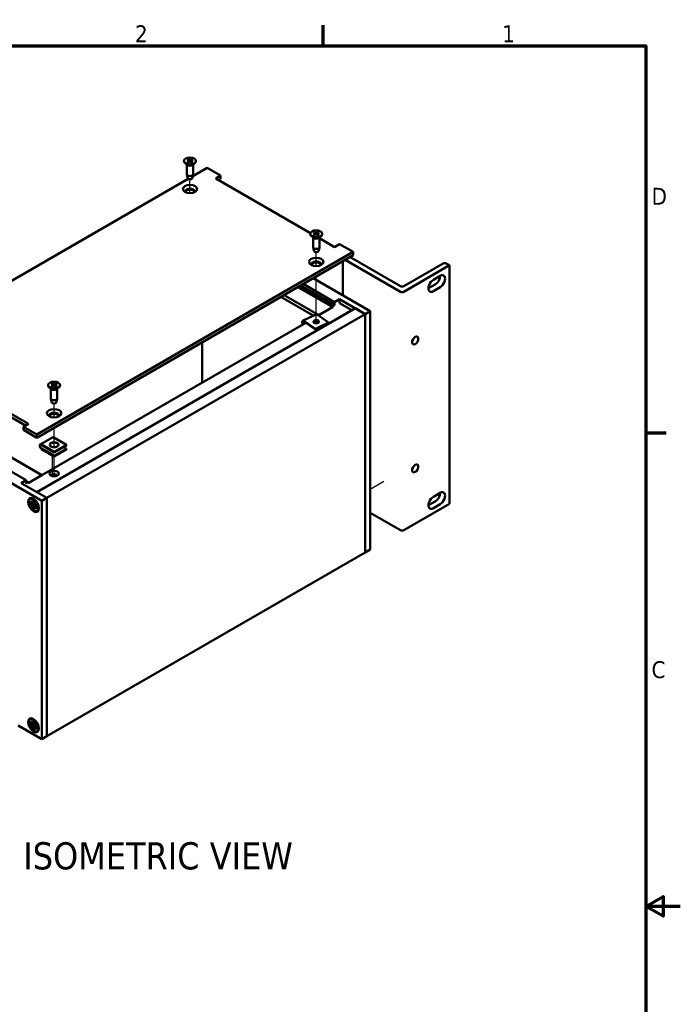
# Model space of a CAD drawing. Header units: millimetres. Extents: x 4 to 1435, y 25 to 906.
# Tile 17 of 17: x 1110 to 1435, y 418 to 902. Entities that reach past the tile are written whole.
import ezdxf

# ---------------------------------------------------------------- set-up
doc = ezdxf.new("R2010")
doc.units = ezdxf.units.MM
doc.header["$LTSCALE"] = 1.666667
for name, color, linetype, lineweight in [('Border (ANSI)', 7, 'Continuous', 70), ('Symbol (ANSI)', 7, 'Continuous', 25), ('Tweak Trail (ANSI)', 7, 'Continuous', 25), ('Visible (ANSI)', 7, 'Continuous', 50)]:
    doc.layers.add(name, color=color, linetype=linetype, lineweight=lineweight)
doc.styles.add('Label Text (ANSI)', font='tahoma.ttf')
doc.styles.add('Note Text (ANSI)', font='tahoma.ttf')

# ---------------------------------------------------------------- blocks, each defined once
blk = doc.blocks.new('Borders Default Border')
at = {"layer": 'Border (ANSI)'}
for p, q in [((755.65, 533.4), (755.65, 539.42)), ((850.9, 419.1), (856.92, 419.1))]:
    blk.add_line(p, q, dxfattribs=at)
at = {"layer": 'Border (ANSI)', "flags": 128}
for points in [[(12.7, 25.4), (12.7, 533.4), (850.9, 533.4), (850.9, 25.4), (12.7, 25.4)], [(861.06, 279.4), (850.9, 279.4), (855.98, 282.33), (855.98, 276.47), (850.9, 279.4)]]:
    blk.add_lwpolyline(points, dxfattribs=at)
at = {"layer": 'Border (ANSI)', "char_height": 5, "attachment_point": 7, "style": 'Note Text (ANSI)'}
for s, insert in [('2', (700.16, 534.42)), ('D', (852.58, 486.45))]:
    blk.add_mtext(s, dxfattribs=dict(at, insert=insert))
for s, insert, line_spacing_factor in [('1', (808.5, 534.42), 1.875), ('C', (852.57, 346.66), 0.802112)]:
    blk.add_mtext(s, dxfattribs=dict(at, insert=insert, line_spacing_factor=line_spacing_factor))

msp = doc.modelspace()

# ---------------------------------------------------------------- linework, layer by layer
at = {"layer": 'Tweak Trail (ANSI)'}
for p, q in [((1193.979, 816.456), (1193.979, 823.264)), ((1256.066, 780.61), (1256.066, 787.418)), ((1256.066, 765.5), (1256.066, 775.478)), ((1256.066, 752.435), (1256.066, 765.5)), ((1127.162, 706.187), (1127.162, 712.996)), ((1127.162, 691.496), (1127.162, 701.055)), ((1126.428, 691.57), (1126.428, 692.01)), ((1126.428, 678.057), (1126.428, 687.461)), ((1127.162, 677.223), (1127.162, 687.032)), ((1282.627, 670.912), (1289.271, 674.748))]:
    msp.add_line(p, q, dxfattribs=at)
at = {"layer": 'Visible (ANSI)'}
for p, q in [((1193.065, 833.106), (1193.856, 832.629)), ((1195.013, 833.055), (1194.151, 832.621)), ((1191.039, 832.317), (1191.039, 832.174)), ((1192.739, 830.284), (1191.612, 831.167)), ((1192.439, 830.519), (1192.439, 825.757)), ((1192.614, 831.789), (1193.44, 832.246)), ((1192.702, 832.914), (1193.453, 832.416)), ((1192.946, 831.58), (1193.808, 832.013)), ((1193.505, 832.337), (1193.516, 831.866)), ((1194.893, 831.529), (1194.103, 832.005)), ((1194.453, 832.301), (1194.443, 831.8)), ((1195.257, 831.72), (1194.506, 832.218)), ((1195.345, 832.845), (1194.519, 832.388)), ((1195.22, 830.284), (1196.347, 831.167)), ((1202.442, 828.947), (1195.307, 824.828)), ((1195.52, 830.519), (1195.52, 825.757)), ((1196.92, 832.317), (1196.92, 832.174)), ((1209.068, 825.122), (1202.442, 828.947)), ((1193.078, 823.541), (1066.403, 750.405)), ((1192.903, 823.804), (1192.454, 825.632)), ((1195.056, 823.804), (1195.505, 825.632)), ((1206.636, 823.717), (1209.068, 825.122)), ((1253.195, 796.837), (1206.636, 823.717)), ((1209.068, 823.529), (1208.015, 822.921)), ((1209.068, 823.529), (1209.068, 825.122)), ((1253.126, 796.471), (1253.126, 796.328)), ((1254.826, 794.438), (1253.699, 795.321)), ((1254.525, 794.673), (1254.525, 789.911)), ((1254.654, 795.986), (1255.521, 796.417)), ((1254.845, 797.106), (1255.55, 796.586)), ((1254.967, 795.766), (1255.867, 796.173)), ((1255.226, 797.286), (1255.972, 796.786)), ((1255.595, 796.512), (1255.605, 796.054)), ((1256.907, 795.656), (1256.161, 796.156)), ((1257.166, 797.176), (1256.265, 796.77)), ((1256.538, 796.434), (1256.527, 795.911)), ((1257.288, 795.836), (1256.583, 796.356)), ((1257.478, 796.957), (1256.612, 796.526)), ((1257.307, 794.438), (1258.434, 795.321)), ((1257.607, 794.673), (1257.607, 789.911)), ((1265.123, 789.95), (1257.607, 794.289)), ((1259.007, 796.471), (1259.007, 796.328)), ((1254.99, 787.958), (1254.541, 789.786)), ((1257.143, 787.958), (1257.592, 789.786)), ((1267.555, 791.354), (1265.123, 789.95)), ((1274.181, 787.529), (1267.555, 791.354)), ((1118.7, 697.761), (1274.181, 787.529)), ((1274.181, 785.937), (1118.7, 696.169)), ((1273.093, 784.854), (1297.548, 770.735)), ((1274.181, 785.937), (1274.181, 787.529)), ((1269.129, 766.22), (1269.129, 783.019)), ((1297.548, 767.927), (1270.268, 783.677)), ((1299.08, 770.735), (1318.465, 781.927)), ((1321.663, 780.965), (1299.08, 767.927)), ((1319.997, 781.927), (1321.663, 780.965)), ((1321.663, 663.686), (1321.663, 780.965)), ((1313.666, 773.876), (1317.013, 775.809)), ((1247.05, 770.272), (1264.15, 760.4)), ((1247.342, 770.441), (1264.15, 760.737)), ((1248.315, 771.003), (1265.123, 761.298)), ((1249.716, 771.811), (1265.123, 762.916)), ((1254.58, 774.62), (1282.627, 758.427)), ((1311.233, 769.663), (1314.581, 771.596)), ((1317.013, 770.192), (1313.666, 768.259)), ((1238.683, 765.442), (1254.614, 756.244)), ((1240.24, 766.341), (1257.34, 756.468)), ((1264.142, 760.404), (1257.087, 756.331)), ((1257.34, 756.468), (1264.15, 760.4)), ((1264.15, 760.737), (1265.123, 761.298)), ((1264.15, 760.4), (1264.15, 760.737)), ((1265.123, 762.916), (1267.555, 764.32)), ((1265.123, 761.298), (1265.123, 762.916)), ((1267.555, 762.366), (1267.555, 764.32)), ((1267.555, 764.32), (1280.194, 757.023)), ((1273.637, 758.854), (1267.555, 762.366)), ((1275.33, 759.831), (1118.7, 669.401)), ((1280.194, 757.023), (1123.564, 666.592)), ((1249.376, 753.7), (1255.884, 756.861)), ((1262.162, 752.847), (1256.479, 756.748)), ((1280.194, 757.023), (1275.33, 759.831)), ((1280.194, 757.023), (1282.627, 758.427)), ((1280.194, 757.023), (1280.194, 639.744)), ((1280.194, 639.744), (1280.194, 757.023)), ((1282.627, 758.427), (1282.627, 641.148)), ((1250.872, 752.742), (1121.132, 677.837)), ((1249.971, 753.587), (1255.654, 749.686)), ((1255.654, 749.46), (1249.971, 753.361)), ((1255.654, 749.686), (1262.162, 752.847)), ((1255.654, 749.46), (1262.162, 752.62)), ((1262.162, 752.62), (1262.162, 752.847)), ((1255.654, 749.686), (1255.654, 749.46)), ((1200.01, 723.377), (1200.01, 743.114)), ((1056.019, 736.759), (1114.506, 702.991)), ((1113.127, 702.195), (1056.019, 735.166)), ((1124.221, 722.048), (1124.221, 721.905)), ((1125.836, 722.609), (1126.628, 722.133)), ((1125.842, 721.483), (1126.629, 721.962)), ((1126.183, 722.811), (1127.013, 722.356)), ((1126.191, 721.283), (1127.016, 721.74)), ((1126.688, 722.049), (1126.698, 721.564)), ((1128.133, 722.814), (1127.308, 722.357)), ((1128.141, 721.286), (1127.311, 721.741)), ((1127.637, 722.051), (1127.627, 721.568)), ((1128.482, 722.614), (1127.696, 722.135)), ((1128.488, 721.488), (1127.696, 721.964)), ((1130.103, 722.048), (1130.103, 721.905)), ((1125.922, 720.015), (1124.795, 720.898)), ((1125.621, 720.251), (1125.621, 715.488)), ((1128.403, 720.015), (1129.53, 720.898)), ((1128.703, 720.251), (1128.703, 715.488)), ((1038.515, 712.887), (1121.132, 665.188)), ((1126.086, 713.535), (1125.637, 715.363)), ((1128.238, 713.535), (1128.688, 715.363)), ((1056.019, 708.398), (1113.356, 675.294)), ((1063.802, 710.936), (1121.139, 677.833)), ((1114.506, 702.991), (1112.073, 701.587)), ((1112.073, 701.587), (1118.7, 697.761)), ((1112.073, 699.995), (1112.073, 701.587)), ((1118.7, 696.169), (1112.073, 699.995)), ((1118.7, 696.169), (1118.7, 697.761)), ((1126.409, 696.356), (1120.36, 692.905)), ((1121.035, 692.834), (1127.241, 689.208)), ((1127.241, 688.982), (1121.035, 692.607)), ((1133.29, 692.659), (1127.083, 696.285)), ((1133.29, 692.659), (1127.241, 689.208)), ((1129.034, 693.15), (1128.275, 693.593)), ((1133.29, 692.433), (1133.29, 692.659)), ((1121.035, 690.838), (1127.241, 687.213)), ((1127.241, 686.986), (1121.035, 690.612)), ((1133.29, 692.433), (1127.241, 688.982)), ((1133.29, 690.664), (1127.241, 687.213)), ((1133.29, 690.437), (1127.241, 686.986)), ((1127.241, 689.208), (1127.241, 688.982)), ((1133.29, 690.664), (1131.758, 691.559)), ((1133.29, 690.437), (1133.29, 690.664)), ((1127.241, 687.213), (1127.241, 686.986)), ((1110.924, 673.89), (1113.356, 675.294)), ((1123.564, 666.592), (1110.924, 673.89)), ((1113.356, 675.294), (1113.356, 673.676)), ((1113.356, 674.8), (1114.329, 674.238)), ((1113.356, 673.676), (1114.329, 674.238)), ((1114.329, 673.901), (1121.139, 677.833)), ((1114.329, 674.238), (1114.329, 673.901)), ((1121.139, 677.833), (1121.139, 677.833)), ((1313.666, 667.156), (1317.013, 669.089)), ((1115.364, 664.541), (1116.264, 663.814)), ((1115.364, 663.575), (1116.264, 663.263)), ((1115.408, 665.923), (1115.829, 666.166)), ((1115.89, 665.089), (1116.641, 663.938)), ((1116.511, 663.863), (1115.89, 665.089)), ((1116.444, 663.766), (1117.344, 664.164)), ((1116.627, 665.271), (1116.807, 664.127)), ((1116.741, 663.937), (1117.352, 664.208)), ((1117.464, 664.788), (1117.284, 663.852)), ((1117.451, 663.471), (1118.201, 663.754)), ((1118.201, 663.754), (1117.58, 663.246)), ((1118.201, 663.754), (1117.728, 663.481)), ((1121.132, 665.188), (1123.564, 666.592)), ((1121.132, 547.909), (1121.132, 665.188)), ((1123.564, 549.313), (1123.564, 666.592)), ((1123.564, 666.592), (1123.564, 549.313)), ((1321.663, 663.686), (1299.08, 650.647)), ((1311.233, 662.944), (1314.581, 664.877)), ((1317.013, 663.472), (1313.666, 661.54)), ((1115.89, 662.42), (1116.511, 662.928)), ((1115.89, 662.42), (1116.647, 662.857)), ((1116.641, 662.704), (1115.89, 662.42)), ((1116.627, 661.387), (1116.807, 662.322)), ((1117.464, 660.904), (1117.284, 662.047)), ((1117.333, 662.227), (1118.128, 662.807)), ((1118.201, 661.085), (1117.451, 662.236)), ((1117.58, 662.311), (1118.201, 661.085)), ((1117.629, 662.398), (1118.17, 662.793)), ((1118.728, 662.599), (1117.827, 662.911)), ((1118.728, 661.633), (1117.827, 662.361)), ((1118.683, 660.251), (1119.104, 660.494)), ((1297.548, 650.647), (1282.627, 659.263)), ((1280.194, 639.744), (1123.564, 549.313)), ((1282.627, 641.148), (1280.194, 639.744)), ((1115.408, 557.564), (1115.829, 557.806)), ((1116.627, 556.911), (1116.807, 555.768)), ((1109.457, 554.65), (1121.132, 547.909)), ((1115.364, 556.182), (1116.264, 555.454)), ((1115.364, 555.216), (1116.264, 554.904)), ((1115.89, 556.729), (1116.641, 555.579)), ((1116.511, 555.504), (1115.89, 556.729)), ((1115.89, 554.061), (1116.511, 554.569)), ((1115.89, 554.061), (1116.647, 554.497)), ((1116.641, 554.344), (1115.89, 554.061)), ((1116.444, 555.406), (1117.344, 555.805)), ((1116.627, 553.027), (1116.807, 553.963)), ((1116.741, 555.578), (1117.352, 555.848)), ((1117.464, 556.428), (1117.284, 555.493)), ((1117.464, 552.544), (1117.284, 553.688)), ((1117.333, 553.867), (1118.128, 554.448)), ((1117.451, 555.111), (1118.201, 555.395)), ((1118.201, 552.726), (1117.451, 553.877)), ((1118.201, 555.395), (1117.58, 554.887)), ((1117.58, 553.952), (1118.201, 552.726)), ((1117.629, 554.039), (1118.17, 554.433)), ((1118.201, 555.395), (1117.728, 555.122)), ((1118.728, 554.24), (1117.827, 554.552)), ((1118.728, 553.274), (1117.827, 554.001)), ((1118.683, 551.892), (1119.104, 552.135)), ((1123.564, 549.313), (1121.132, 547.909)), ((1123.564, 549.313), (1123.564, 549.313))]:
    msp.add_line(p, q, dxfattribs=at)
for centre, major_axis in [((1193.979, 832.317), (-2.941, 0)), ((1193.979, 818.489), (-3.521, 0)), ((1256.066, 796.471), (-2.941, 0)), ((1256.066, 782.643), (-3.521, 0)), ((1256.066, 753.217), (1.354, 0)), ((1304.735, 744.006), (1.08, 1.871)), ((1127.162, 722.048), (2.941, 0)), ((1127.162, 708.22), (-3.521, 0)), ((1127.162, 692.747), (-2.167, 0)), ((1304.735, 681.098), (1.08, 1.871)), ((1127.162, 678.568), (-2.329, 0)), ((1117.046, 663.087), (1.896, -3.284)), ((1117.046, 663.087), (1.637, -2.836)), ((1117.046, 554.728), (1.896, -3.284)), ((1117.046, 554.728), (1.637, -2.836))]:
    msp.add_ellipse(centre, major_axis=major_axis, ratio=0.5773503, dxfattribs=at)
for centre, major_axis, ratio, start_param, end_param in [((1193.979, 832.174), (2.941, 0), 0.5773503, 3.1415927, 6.2831853), ((1193.979, 830.812), (-1.541, 0), 0.5773503, 0.6351932, 2.5063995), ((1193.292, 832.335), (0.214, 0), 0.5773503, 5.4759846, 6.9997206), ((1193.948, 831.92), (-0.214, 0), 0.5773503, 3.9051882, 5.4289243), ((1194.011, 832.714), (0.214, 0), 0.5773503, 3.9051882, 5.4289243), ((1194.667, 832.299), (-0.214, 0), 0.5773503, 5.4759846, 6.9997206), ((1193.979, 825.757), (1.541, 0), 0.5773503, 3.1415927, 6.2831853), ((1193.979, 823.892), (-1.087, 0), 0.5773503, 0.1410365, 3.0005561), ((1193.979, 817.369), (2.329, 0), 0.5773503, 5.9194724, 9.7884909), ((1193.979, 816.897), (2.329, 0), 0.5773503, 0.1767399, 2.9648528), ((1256.066, 796.328), (2.941, 0), 0.5773503, 3.1415927, 6.2831853), ((1256.066, 794.966), (-1.541, 0), 0.5773503, 0.6351932, 2.5063995), ((1255.381, 796.51), (0.214, 0), 0.5773503, 5.4233661, 6.9471022), ((1255.999, 796.076), (-0.214, 0), 0.5773503, 3.8525698, 5.3763058), ((1256.134, 796.867), (0.214, 0), 0.5773503, 3.8525698, 5.3763058), ((1256.752, 796.432), (-0.214, 0), 0.5773503, 5.4233661, 6.9471022), ((1256.066, 789.911), (1.541, 0), 0.5773503, 3.1415927, 6.2831853), ((1256.066, 788.046), (-1.087, 0), 0.5773503, 0.1410365, 3.0005561), ((1271.561, 783.97), (2.167, 0), 0.5773503, 0.7853982, 1.0448116), ((1256.066, 781.524), (2.329, 0), 0.5773503, 5.9194724, 9.7884909), ((1256.066, 781.051), (2.329, 0), 0.5773503, 0.1767399, 2.9648528), ((1319.231, 781.484), (1.083, 0), 0.5773503, 0.7853982, 2.3561945), ((1314.581, 774.405), (1.72, 2.979), 0.5773503, 3.9269908, 5.4977871), ((1317.013, 773), (1.72, 2.979), 0.5773503, 3.9269908, 7.0685835), ((1298.314, 771.177), (1.083, 0), 0.5773503, 3.9269908, 5.4977871), ((1313.666, 771.068), (-1.72, -2.979), 0.5773503, 3.9269908, 7.0685835), ((1298.314, 768.369), (-1.083, 0), 0.5773503, 0.7853982, 2.3561945), ((1256.479, 755.637), (-0.594, 1.224), 0.5255747, 5.5372775, 6.2831853), ((1249.971, 752.476), (-0.594, 1.224), 0.5255747, 5.5372775, 8.0544028), ((1249.971, 752.476), (-0.473, 0.975), 0.5255747, 5.5372775, 8.0966237), ((1256.066, 752.991), (1.354, 0), 0.5773503, 0.1453851, 2.9962076), ((1256.066, 751.222), (2.167, 0), 0.5773503, 1.4199401, 1.7216526), ((1127.162, 721.905), (2.941, 0), 0.5773503, 3.1415927, 6.2831853), ((1126.474, 722.047), (0.214, 0), 0.5773503, 5.5243892, 7.0481252), ((1127.16, 722.446), (0.214, 0), 0.5773503, 3.9535929, 5.4773289), ((1127.164, 721.651), (-0.214, 0), 0.5773503, 3.9535929, 5.4773289), ((1127.851, 722.05), (-0.214, 0), 0.5773503, 5.5243892, 7.0481252), ((1127.162, 720.543), (-1.541, 0), 0.5773503, 0.6351932, 2.5063995), ((1127.162, 715.488), (1.541, 0), 0.5773503, 3.1415927, 6.2831853), ((1127.162, 713.623), (-1.087, 0), 0.5773503, 0.1410365, 3.0005561), ((1127.162, 707.101), (2.329, 0), 0.5773503, 5.9194724, 9.7884909), ((1127.162, 706.628), (2.329, 0), 0.5773503, 0.1767399, 2.9648528), ((1121.035, 691.723), (-0.674, 1.182), 0.5739387, 5.5007157, 8.6423084), ((1121.035, 691.723), (-0.537, 0.941), 0.5739387, 5.5007157, 8.6423084), ((1127.162, 692.52), (2.167, 0), 0.5773503, 0.0906701, 3.0509226), ((1127.083, 695.174), (-0.674, 1.182), 0.5739387, 5.5007157, 6.2831853), ((1127.162, 690.751), (1.354, 0), 0.5773503, 1.3279612, 1.8136314), ((1127.162, 676.77), (-2.329, 0), 0.5773503, 3.8735113, 5.5512667), ((1314.581, 667.685), (1.72, 2.979), 0.5773503, 3.9269908, 5.4977871), ((1317.013, 666.281), (1.72, 2.979), 0.5773503, 3.9269908, 7.0685835), ((1116.305, 664.027), (0.148, -0.257), 0.5773503, 5.3005606, 6.8814189), ((1116.147, 663.932), (0.485, 0.251), 0.4949173, 5.276872, 5.6363165), ((1116.602, 664.199), (0.148, -0.257), 0.5773503, 5.6849517, 7.26581), ((1117.49, 663.686), (0.148, -0.257), 0.5773503, 3.7297643, 5.3106226), ((1117.327, 663.545), (0.483, -0.031), 0.1412432, 4.979754, 5.700483), ((1117.583, 663.103), (-0.214, -0.433), 0.1412432, 3.7242949, 4.445024), ((1313.666, 664.348), (-1.72, -2.979), 0.5773503, 3.9269908, 7.0685835), ((1116.305, 663.002), (-0.148, 0.257), 0.5773503, 4.1141554, 5.6950136), ((1116.147, 662.863), (-0.5, 0.01), 0.2107732, 3.1799978, 3.9007268), ((1116.402, 662.421), (0.241, 0.438), 0.2107732, 5.5240512, 6.2447802), ((1116.602, 662.488), (-0.148, 0.257), 0.5773503, 3.7297643, 5.3106226), ((1117.49, 661.976), (-0.148, 0.257), 0.5773503, 5.6849517, 7.26581), ((1117.327, 661.887), (-0.46, -0.294), 0.4949173, 3.7884615, 4.147906), ((1117.786, 663.172), (0.148, -0.257), 0.5773503, 4.1141554, 5.6950136), ((1117.786, 662.147), (-0.148, 0.257), 0.5773503, 5.3005606, 6.8814189), ((1298.314, 651.09), (-1.083, 0), 0.5773503, 0.7853982, 2.3561945), ((1116.305, 555.668), (0.148, -0.257), 0.5773503, 5.3005606, 6.8814189), ((1116.305, 554.643), (-0.148, 0.257), 0.5773503, 4.1141554, 5.6950136), ((1116.147, 555.572), (0.485, 0.251), 0.4949173, 5.276872, 5.6363165), ((1116.147, 554.503), (-0.5, 0.01), 0.2107732, 3.1799978, 3.9007268), ((1116.602, 555.839), (0.148, -0.257), 0.5773503, 5.6849517, 7.26581), ((1116.402, 554.061), (0.241, 0.438), 0.2107732, 5.5240512, 6.2447802), ((1116.602, 554.129), (-0.148, 0.257), 0.5773503, 3.7297643, 5.3106226), ((1117.49, 555.327), (0.148, -0.257), 0.5773503, 3.7297643, 5.3106226), ((1117.49, 553.616), (-0.148, 0.257), 0.5773503, 5.6849517, 7.26581), ((1117.327, 555.185), (0.483, -0.031), 0.1412432, 4.979754, 5.700483), ((1117.327, 553.527), (-0.46, -0.294), 0.4949173, 3.7884615, 4.147906), ((1117.583, 554.743), (-0.214, -0.433), 0.1412432, 3.7242949, 4.445024), ((1117.786, 554.813), (0.148, -0.257), 0.5773503, 4.1141554, 5.6950136), ((1117.786, 553.788), (-0.148, 0.257), 0.5773503, 5.3005606, 6.8814189)]:
    msp.add_ellipse(centre, major_axis=major_axis, ratio=ratio, start_param=start_param, end_param=end_param, dxfattribs=at)
for points, knots in [([(1193.065, 833.106), (1193.074, 833.101), (1193.084, 833.092), (1193.1, 833.075), (1193.108, 833.063), (1193.119, 833.043), (1193.124, 833.033), (1193.127, 833.023)], [0.0136539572, 0.0136539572, 0.0136539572, 0.0136539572, 0.017108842, 0.017108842, 0.0205337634, 0.0205337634, 0.0232838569, 0.0232838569, 0.0232838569, 0.0232838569]), ([(1194.946, 832.975), (1194.95, 832.985), (1194.955, 832.995), (1194.966, 833.014), (1194.976, 833.026), (1194.993, 833.042), (1195.004, 833.05), (1195.013, 833.055)], [0.0312995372, 0.0312995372, 0.0312995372, 0.0312995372, 0.0340496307, 0.0340496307, 0.0374745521, 0.0374745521, 0.040929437, 0.040929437, 0.040929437, 0.040929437]), ([(1192.614, 831.789), (1192.623, 831.794), (1192.633, 831.798), (1192.65, 831.799), (1192.659, 831.797), (1192.667, 831.793), (1192.669, 831.791), (1192.671, 831.79)], [0.0136539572, 0.0136539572, 0.0136539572, 0.0136539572, 0.017108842, 0.017108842, 0.0205337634, 0.0205337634, 0.0216067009, 0.0216067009, 0.0216067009, 0.0216067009]), ([(1192.975, 831.594), (1192.957, 831.603), (1192.939, 831.612), (1192.897, 831.634), (1192.874, 831.647), (1192.829, 831.674), (1192.807, 831.687), (1192.765, 831.716), (1192.745, 831.73), (1192.707, 831.759), (1192.689, 831.774), (1192.671, 831.79)], [6.14325807, 6.14325807, 6.14325807, 6.14325807, 6.1889463, 6.1889463, 6.25218376, 6.25218376, 6.31542122, 6.31542122, 6.37865868, 6.37865868, 6.44189613, 6.44189613, 6.44189613, 6.44189613]), ([(1195.207, 831.725), (1195.187, 831.711), (1195.166, 831.697), (1195.123, 831.669), (1195.101, 831.656), (1195.054, 831.63), (1195.03, 831.617), (1194.981, 831.593), (1194.955, 831.581), (1194.909, 831.561), (1194.889, 831.552), (1194.868, 831.544)], [4.55408328, 4.55408328, 4.55408328, 4.55408328, 4.61718824, 4.61718824, 4.6802932, 4.6802932, 4.74339817, 4.74339817, 4.80650313, 4.80650313, 4.85496276, 4.85496276, 4.85496276, 4.85496276]), ([(1195.207, 831.725), (1195.208, 831.726), (1195.209, 831.727), (1195.216, 831.731), (1195.224, 831.732), (1195.239, 831.73), (1195.249, 831.726), (1195.257, 831.72)], [0.0335104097, 0.0335104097, 0.0335104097, 0.0335104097, 0.0340496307, 0.0340496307, 0.0374745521, 0.0374745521, 0.040929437, 0.040929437, 0.040929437, 0.040929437]), ([(1254.654, 795.986), (1254.664, 795.99), (1254.675, 795.994), (1254.692, 795.994), (1254.702, 795.992), (1254.711, 795.987), (1254.714, 795.985), (1254.717, 795.982)], [0.0136539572, 0.0136539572, 0.0136539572, 0.0136539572, 0.017108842, 0.017108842, 0.0205337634, 0.0205337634, 0.0219528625, 0.0219528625, 0.0219528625, 0.0219528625]), ([(1254.998, 795.78), (1254.982, 795.789), (1254.966, 795.798), (1254.927, 795.821), (1254.905, 795.834), (1254.862, 795.862), (1254.842, 795.877), (1254.803, 795.906), (1254.785, 795.921), (1254.749, 795.951), (1254.733, 795.967), (1254.717, 795.982)], [6.14502629, 6.14502629, 6.14502629, 6.14502629, 6.18886054, 6.18886054, 6.25218148, 6.25218148, 6.31550241, 6.31550241, 6.37882335, 6.37882335, 6.44214429, 6.44214429, 6.44214429, 6.44214429]), ([(1255.226, 797.286), (1255.234, 797.281), (1255.243, 797.272), (1255.258, 797.254), (1255.266, 797.242), (1255.276, 797.222), (1255.281, 797.212), (1255.283, 797.202)], [0.0136539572, 0.0136539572, 0.0136539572, 0.0136539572, 0.017108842, 0.017108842, 0.0205337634, 0.0205337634, 0.0232838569, 0.0232838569, 0.0232838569, 0.0232838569]), ([(1257.242, 795.844), (1257.221, 795.83), (1257.199, 795.817), (1257.153, 795.79), (1257.129, 795.777), (1257.08, 795.753), (1257.055, 795.741), (1257.003, 795.718), (1256.977, 795.707), (1256.928, 795.688), (1256.906, 795.68), (1256.884, 795.672)], [4.55430147, 4.55430147, 4.55430147, 4.55430147, 4.61733681, 4.61733681, 4.68037216, 4.68037216, 4.7434075, 4.7434075, 4.80644284, 4.80644284, 4.85630993, 4.85630993, 4.85630993, 4.85630993]), ([(1257.096, 797.099), (1257.099, 797.109), (1257.105, 797.119), (1257.117, 797.137), (1257.127, 797.148), (1257.145, 797.164), (1257.156, 797.172), (1257.166, 797.176)], [0.0312995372, 0.0312995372, 0.0312995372, 0.0312995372, 0.0340496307, 0.0340496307, 0.0374745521, 0.0374745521, 0.040929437, 0.040929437, 0.040929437, 0.040929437]), ([(1257.242, 795.844), (1257.243, 795.844), (1257.243, 795.844), (1257.249, 795.848), (1257.257, 795.849), (1257.271, 795.846), (1257.28, 795.842), (1257.288, 795.836)], [0.0337880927, 0.0337880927, 0.0337880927, 0.0337880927, 0.0340496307, 0.0340496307, 0.0374745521, 0.0374745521, 0.040929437, 0.040929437, 0.040929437, 0.040929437]), ([(1126.183, 722.811), (1126.192, 722.806), (1126.203, 722.797), (1126.22, 722.78), (1126.228, 722.769), (1126.24, 722.75), (1126.245, 722.739), (1126.248, 722.73)], [0.0136539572, 0.0136539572, 0.0136539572, 0.0136539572, 0.017108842, 0.017108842, 0.0205337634, 0.0205337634, 0.0232838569, 0.0232838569, 0.0232838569, 0.0232838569]), ([(1128.069, 722.733), (1128.072, 722.742), (1128.077, 722.753), (1128.088, 722.772), (1128.097, 722.784), (1128.114, 722.801), (1128.124, 722.809), (1128.133, 722.814)], [0.0312995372, 0.0312995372, 0.0312995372, 0.0312995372, 0.0340496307, 0.0340496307, 0.0374745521, 0.0374745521, 0.040929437, 0.040929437, 0.040929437, 0.040929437]), ([(1125.842, 721.483), (1125.851, 721.488), (1125.861, 721.492), (1125.877, 721.494), (1125.885, 721.492), (1125.893, 721.488), (1125.894, 721.487), (1125.896, 721.486)], [0.0136539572, 0.0136539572, 0.0136539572, 0.0136539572, 0.017108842, 0.017108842, 0.0205337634, 0.0205337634, 0.0213125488, 0.0213125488, 0.0213125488, 0.0213125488]), ([(1126.219, 721.298), (1126.199, 721.306), (1126.18, 721.315), (1126.136, 721.336), (1126.111, 721.348), (1126.064, 721.374), (1126.041, 721.387), (1125.996, 721.414), (1125.975, 721.428), (1125.934, 721.457), (1125.914, 721.471), (1125.896, 721.486)], [4.57099227, 4.57099227, 4.57099227, 4.57099227, 4.61822007, 4.61822007, 4.68138489, 4.68138489, 4.74454971, 4.74454971, 4.80771452, 4.80771452, 4.87087934, 4.87087934, 4.87087934, 4.87087934]), ([(1128.434, 721.491), (1128.416, 721.476), (1128.396, 721.461), (1128.356, 721.432), (1128.334, 721.418), (1128.29, 721.391), (1128.268, 721.378), (1128.22, 721.352), (1128.196, 721.34), (1128.152, 721.319), (1128.133, 721.31), (1128.114, 721.301)], [2.98307481, 2.98307481, 2.98307481, 2.98307481, 3.04624861, 3.04624861, 3.10942241, 3.10942241, 3.17259621, 3.17259621, 3.23577001, 3.23577001, 3.28281039, 3.28281039, 3.28281039, 3.28281039]), ([(1128.434, 721.49), (1128.436, 721.492), (1128.437, 721.493), (1128.445, 721.497), (1128.454, 721.499), (1128.47, 721.497), (1128.48, 721.493), (1128.488, 721.488)], [0.0332347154, 0.0332347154, 0.0332347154, 0.0332347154, 0.0340496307, 0.0340496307, 0.0374745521, 0.0374745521, 0.040929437, 0.040929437, 0.040929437, 0.040929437]), ([(1115.59, 663.587), (1115.568, 663.58), (1115.542, 663.573), (1115.493, 663.564), (1115.461, 663.562), (1115.41, 663.564), (1115.383, 663.569), (1115.364, 663.575)], [0.070977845, 0.070977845, 0.070977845, 0.070977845, 0.077294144, 0.077294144, 0.084999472, 0.084999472, 0.092710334, 0.092710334, 0.092710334, 0.092710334]), ([(1116.724, 665.146), (1116.715, 665.149), (1116.707, 665.152), (1116.682, 665.166), (1116.664, 665.183), (1116.641, 665.22), (1116.631, 665.246), (1116.627, 665.271)], [0.074205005, 0.074205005, 0.074205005, 0.074205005, 0.077294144, 0.077294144, 0.084999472, 0.084999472, 0.092710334, 0.092710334, 0.092710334, 0.092710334]), ([(1116.647, 662.857), (1116.663, 662.866), (1116.679, 662.876), (1116.87, 662.986), (1117.073, 663.103), (1117.404, 663.294), (1117.566, 663.388), (1117.728, 663.481)], [-3.39284036, -3.39284036, -3.39284036, -3.39284036, -3.38761214, -3.38761214, -3.32693247, -3.32693247, -3.26847944, -3.26847944, -3.26847944, -3.26847944]), ([(1116.724, 665.146), (1116.771, 665.133), (1116.819, 665.116), (1116.917, 665.076), (1116.967, 665.053), (1117.067, 665), (1117.118, 664.971), (1117.221, 664.906), (1117.272, 664.87), (1117.367, 664.8), (1117.41, 664.765), (1117.453, 664.729)], [6.03929879, 6.03929879, 6.03929879, 6.03929879, 6.13700894, 6.13700894, 6.2347191, 6.2347191, 6.33242925, 6.33242925, 6.43013941, 6.43013941, 6.51203524, 6.51203524, 6.51203524, 6.51203524]), ([(1116.627, 661.387), (1116.631, 661.407), (1116.641, 661.433), (1116.664, 661.477), (1116.682, 661.504), (1116.715, 661.542), (1116.733, 661.561), (1116.751, 661.577)], [0.030954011, 0.030954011, 0.030954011, 0.030954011, 0.038664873, 0.038664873, 0.046370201, 0.046370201, 0.0526865, 0.0526865, 0.0526865, 0.0526865]), ([(1118.728, 661.633), (1118.708, 661.649), (1118.69, 661.67), (1118.67, 661.709), (1118.664, 661.733), (1118.665, 661.762), (1118.666, 661.77), (1118.668, 661.779)], [0.030954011, 0.030954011, 0.030954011, 0.030954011, 0.038664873, 0.038664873, 0.046370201, 0.046370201, 0.04945934, 0.04945934, 0.04945934, 0.04945934]), ([(1118.671, 662.619), (1118.681, 662.564), (1118.689, 662.509), (1118.703, 662.392), (1118.708, 662.33), (1118.713, 662.208), (1118.713, 662.149), (1118.708, 662.036), (1118.704, 661.981), (1118.689, 661.876), (1118.68, 661.826), (1118.668, 661.779)], [1.34194639, 1.34194639, 1.34194639, 1.34194639, 1.42384222, 1.42384222, 1.52155238, 1.52155238, 1.61926253, 1.61926253, 1.71697269, 1.71697269, 1.81468284, 1.81468284, 1.81468284, 1.81468284]), ([(1116.724, 556.787), (1116.715, 556.789), (1116.707, 556.793), (1116.682, 556.806), (1116.664, 556.823), (1116.641, 556.86), (1116.631, 556.887), (1116.627, 556.911)], [0.074205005, 0.074205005, 0.074205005, 0.074205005, 0.077294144, 0.077294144, 0.084999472, 0.084999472, 0.092710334, 0.092710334, 0.092710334, 0.092710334]), ([(1115.59, 555.228), (1115.568, 555.22), (1115.542, 555.214), (1115.493, 555.205), (1115.461, 555.202), (1115.41, 555.204), (1115.383, 555.209), (1115.364, 555.216)], [0.070977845, 0.070977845, 0.070977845, 0.070977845, 0.077294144, 0.077294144, 0.084999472, 0.084999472, 0.092710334, 0.092710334, 0.092710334, 0.092710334]), ([(1116.627, 553.027), (1116.631, 553.047), (1116.641, 553.073), (1116.664, 553.118), (1116.682, 553.144), (1116.715, 553.183), (1116.733, 553.202), (1116.751, 553.217)], [0.030954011, 0.030954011, 0.030954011, 0.030954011, 0.038664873, 0.038664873, 0.046370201, 0.046370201, 0.0526865, 0.0526865, 0.0526865, 0.0526865]), ([(1116.647, 554.497), (1116.663, 554.507), (1116.679, 554.516), (1116.87, 554.627), (1117.073, 554.744), (1117.404, 554.935), (1117.566, 555.028), (1117.728, 555.122)], [-3.39284036, -3.39284036, -3.39284036, -3.39284036, -3.38761214, -3.38761214, -3.32693247, -3.32693247, -3.26847944, -3.26847944, -3.26847944, -3.26847944]), ([(1116.724, 556.787), (1116.771, 556.773), (1116.819, 556.757), (1116.917, 556.717), (1116.967, 556.693), (1117.067, 556.641), (1117.118, 556.611), (1117.221, 556.546), (1117.272, 556.511), (1117.367, 556.44), (1117.41, 556.406), (1117.453, 556.37)], [6.03929879, 6.03929879, 6.03929879, 6.03929879, 6.13700894, 6.13700894, 6.2347191, 6.2347191, 6.33242925, 6.33242925, 6.43013941, 6.43013941, 6.51203524, 6.51203524, 6.51203524, 6.51203524]), ([(1118.728, 553.274), (1118.708, 553.289), (1118.69, 553.311), (1118.67, 553.35), (1118.664, 553.374), (1118.665, 553.402), (1118.666, 553.411), (1118.668, 553.42)], [0.030954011, 0.030954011, 0.030954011, 0.030954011, 0.038664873, 0.038664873, 0.046370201, 0.046370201, 0.04945934, 0.04945934, 0.04945934, 0.04945934]), ([(1118.671, 554.259), (1118.681, 554.204), (1118.689, 554.15), (1118.703, 554.033), (1118.708, 553.97), (1118.713, 553.849), (1118.713, 553.79), (1118.708, 553.676), (1118.704, 553.622), (1118.689, 553.517), (1118.68, 553.467), (1118.668, 553.42)], [1.34194639, 1.34194639, 1.34194639, 1.34194639, 1.42384222, 1.42384222, 1.52155238, 1.52155238, 1.61926253, 1.61926253, 1.71697269, 1.71697269, 1.81468284, 1.81468284, 1.81468284, 1.81468284])]:
    msp.add_open_spline(points, degree=3, knots=knots, dxfattribs=at)
for points, weights in [([(1193.289, 832.525), (1193.215, 832.752), (1193.127, 833.023)], [1.02504312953, 1.0177071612, 1.00306837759]), ([(1194.946, 832.975), (1194.86, 832.739), (1194.786, 832.536)], [1.00306837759, 1.01608189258, 1.02332416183]), ([(1255.447, 796.662), (1255.373, 796.907), (1255.283, 797.202)], [1.02619806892, 1.01890856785, 1.00306837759]), ([(1255.629, 796.065), (1255.616, 796.107), (1255.603, 796.151)], [1.02987803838, 1.0309238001, 1.03153804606]), ([(1257.096, 797.099), (1257.011, 796.879), (1256.937, 796.688)], [1.00306837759, 1.01533424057, 1.02247294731]), ([(1126.409, 722.265), (1126.335, 722.478), (1126.248, 722.73)], [1.02408391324, 1.01677938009, 1.00306837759]), ([(1128.069, 722.733), (1127.982, 722.479), (1127.908, 722.264)], [1.00306837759, 1.01688899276, 1.02420029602]), ([(1115.59, 663.587), (1115.947, 663.713), (1116.254, 663.822)], [1.00354073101, 1.01302398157, 1.01682680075]), ([(1117.286, 662.035), (1117.039, 661.823), (1116.751, 661.577)], [1.01682680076, 1.01302398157, 1.00354073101]), ([(1115.59, 555.228), (1115.947, 555.354), (1116.254, 555.462)], [1.00354073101, 1.01302398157, 1.01682680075]), ([(1117.286, 553.675), (1117.039, 553.464), (1116.751, 553.217)], [1.01682680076, 1.01302398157, 1.00354073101])]:
    msp.add_rational_spline(points, weights, degree=2, dxfattribs=at)

# ---------------------------------------------------------------- block references
at = {"xscale": 1.666666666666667, "yscale": 1.666666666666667, "zscale": 1.666666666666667}
msp.add_blockref('Borders Default Border', (0, 0), dxfattribs=at)

# ---------------------------------------------------------------- texts
at = {"layer": 'Symbol (ANSI)', "insert": (1112.023, 483.621), "char_height": 13.33333, "attachment_point": 7, "style": 'Label Text (ANSI)'}
msp.add_mtext('ISOMETRIC VIEW', dxfattribs=at)

doc.saveas('drawing.dxf')
